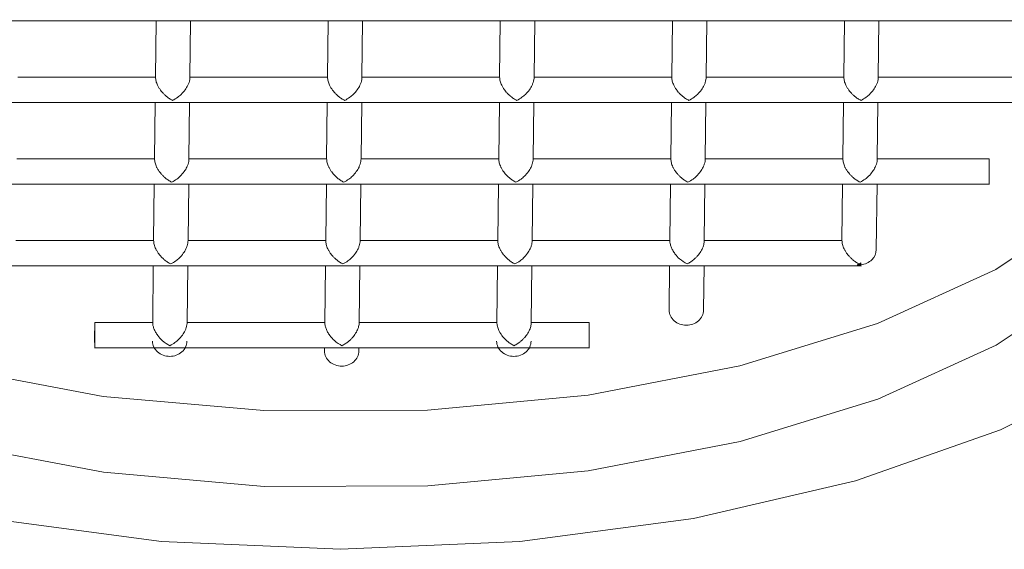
# Model space of a CAD drawing. Header units: millimetres. Extents: x 220.184 to 220.327, y 142.8 to 143.061.
# Tile 3 of 5: x 220.30877 to 220.32021, y 143.01335 to 143.01951. Entities that reach past the tile are written whole.
import ezdxf

# ---------------------------------------------------------------- set-up
doc = ezdxf.new("R2010")
doc.units = ezdxf.units.MM
doc.layers.add('SANINDUSA', color=3, linetype='Continuous')

msp = doc.modelspace()

# ---------------------------------------------------------------- linework, layer by layer
at = {"layer": 'SANINDUSA', "linetype": 'Continuous', "lineweight": 15}
for p, q in [((220.3085527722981, 143.0194944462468), (220.3105664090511, 143.0194944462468)), ((220.3103572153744, 143.0194944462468), (220.3103497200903, 143.0188390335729)), ((220.3105527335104, 143.0194944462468), (220.3125663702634, 143.0194944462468)), ((220.3107497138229, 143.0188390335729), (220.3107572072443, 143.0194944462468)), ((220.3123571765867, 143.0194944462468), (220.3123496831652, 143.0188390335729)), ((220.3125526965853, 143.0194944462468), (220.3145663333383, 143.0194944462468)), ((220.3127496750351, 143.0188390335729), (220.3127571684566, 143.0194944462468)), ((220.3143571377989, 143.0194944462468), (220.3143496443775, 143.0188390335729)), ((220.3145526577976, 143.0194944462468), (220.3165662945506, 143.0194944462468)), ((220.3147496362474, 143.0188390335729), (220.3147571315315, 143.0194944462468)), ((220.3163571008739, 143.0194944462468), (220.3163496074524, 143.0188390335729)), ((220.3165526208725, 143.0194944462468), (220.3185662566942, 143.0194944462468)), ((220.3167495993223, 143.0188390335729), (220.3167570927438, 143.0194944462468)), ((220.3183570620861, 143.0194944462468), (220.3183495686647, 143.0188390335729)), ((220.3185525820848, 143.0194944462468), (220.3205662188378, 143.0194944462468)), ((220.3187495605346, 143.0188390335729), (220.3187570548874, 143.0194944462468)), ((220.3103497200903, 143.0188390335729), (220.3087497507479, 143.0188390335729)), ((220.3123496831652, 143.0188390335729), (220.3107497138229, 143.0188390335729)), ((220.3143496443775, 143.0188390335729), (220.3127496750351, 143.0188390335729)), ((220.3163496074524, 143.0188390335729), (220.3147496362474, 143.0188390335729)), ((220.3183495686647, 143.0188390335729), (220.3167495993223, 143.0188390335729)), ((220.320349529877, 143.0188390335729), (220.3187495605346, 143.0188390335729)), ((220.3085419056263, 143.0185439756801), (220.3105555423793, 143.0185439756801)), ((220.3103463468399, 143.0185439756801), (220.3103388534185, 143.0178885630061)), ((220.3105418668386, 143.0185439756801), (220.3125555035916, 143.0185439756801)), ((220.3107388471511, 143.0178885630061), (220.3107463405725, 143.0185439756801)), ((220.3123463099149, 143.0185439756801), (220.3123388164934, 143.0178885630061)), ((220.3125418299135, 143.0185439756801), (220.3145554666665, 143.0185439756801)), ((220.3127388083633, 143.0178885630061), (220.3127463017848, 143.0185439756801)), ((220.3143462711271, 143.0185439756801), (220.3143387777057, 143.0178885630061)), ((220.3145417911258, 143.0185439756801), (220.3165554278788, 143.0185439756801)), ((220.3147387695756, 143.0178885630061), (220.3147462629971, 143.0185439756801)), ((220.3163462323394, 143.0185439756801), (220.316338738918, 143.0178885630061)), ((220.3165417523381, 143.0185439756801), (220.318555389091, 143.0185439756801)), ((220.3167387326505, 143.0178885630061), (220.316746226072, 143.0185439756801)), ((220.3183461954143, 143.0185439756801), (220.3183387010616, 143.0178885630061)), ((220.3185417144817, 143.0185439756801), (220.3205553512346, 143.0185439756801)), ((220.3187386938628, 143.0178885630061), (220.3187461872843, 143.0185439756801)), ((220.3103388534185, 143.0178885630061), (220.3087388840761, 143.0178885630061)), ((220.3123388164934, 143.0178885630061), (220.3107388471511, 143.0178885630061)), ((220.3143387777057, 143.0178885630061), (220.3127388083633, 143.0178885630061)), ((220.316338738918, 143.0178885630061), (220.3147387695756, 143.0178885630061)), ((220.3183387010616, 143.0178885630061), (220.3167387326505, 143.0178885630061)), ((220.3200386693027, 143.0178885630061), (220.3187386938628, 143.0178885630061)), ((220.3085310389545, 143.0175935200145), (220.3105446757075, 143.0175935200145)), ((220.3103354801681, 143.0175935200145), (220.3103279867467, 143.0169380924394)), ((220.3105310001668, 143.0175935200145), (220.3125446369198, 143.0175935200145)), ((220.3107279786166, 143.0169380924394), (220.3107354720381, 143.0175935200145)), ((220.3123354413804, 143.0175935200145), (220.312327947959, 143.0169380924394)), ((220.3125309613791, 143.0175935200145), (220.314544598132, 143.0175935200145)), ((220.3127279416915, 143.0169380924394), (220.312735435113, 143.0175935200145)), ((220.3143354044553, 143.0175935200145), (220.3143279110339, 143.0169380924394)), ((220.314530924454, 143.0175935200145), (220.316544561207, 143.0175935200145)), ((220.3147279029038, 143.0169380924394), (220.3147353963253, 143.0175935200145)), ((220.3163353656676, 143.0175935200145), (220.3163278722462, 143.0169380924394)), ((220.3165308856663, 143.0175935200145), (220.3185445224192, 143.0175935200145)), ((220.3167278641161, 143.0169380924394), (220.3167353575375, 143.0175935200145)), ((220.3183353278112, 143.0175935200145), (220.3183278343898, 143.0169380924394)), ((220.3185314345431, 143.0175935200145), (220.3200419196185, 143.0175935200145)), ((220.3187266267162, 143.0168331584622), (220.3187353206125, 143.0175935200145)), ((220.3103279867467, 143.0169380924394), (220.3087280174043, 143.0169380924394)), ((220.312327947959, 143.0169380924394), (220.3107279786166, 143.0169380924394)), ((220.3143279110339, 143.0169380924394), (220.3127279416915, 143.0169380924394)), ((220.3163278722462, 143.0169380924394), (220.3147279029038, 143.0169380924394)), ((220.3183278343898, 143.0169380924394), (220.3167278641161, 143.0169380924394)), ((220.3085201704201, 143.0166430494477), (220.310533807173, 143.0166430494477)), ((220.3103246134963, 143.0166430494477), (220.3103171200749, 143.0159876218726)), ((220.310520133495, 143.0166430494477), (220.312533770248, 143.0166430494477)), ((220.3107171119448, 143.0159876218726), (220.3107246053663, 143.0166430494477)), ((220.3123245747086, 143.0166430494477), (220.3123170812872, 143.0159876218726)), ((220.3125200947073, 143.0166430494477), (220.3145337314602, 143.0166430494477)), ((220.3127170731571, 143.0159876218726), (220.3127245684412, 143.0166430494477)), ((220.3143245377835, 143.0166430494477), (220.3143170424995, 143.0159876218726)), ((220.3145200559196, 143.0166430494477), (220.3165341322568, 143.0166430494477)), ((220.314717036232, 143.0159876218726), (220.3147245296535, 143.0166430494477)), ((220.3163244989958, 143.0166430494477), (220.3163186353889, 143.0161301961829)), ((220.3165200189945, 143.0166430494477), (220.3185530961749, 143.0166430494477)), ((220.3167186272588, 143.0161301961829), (220.3167244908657, 143.0166430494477)), ((220.3096448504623, 143.0159876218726), (220.3096426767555, 143.0157975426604)), ((220.3103171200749, 143.0159876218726), (220.3096448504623, 143.0159876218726)), ((220.3123170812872, 143.0159876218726), (220.3107171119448, 143.0159876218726)), ((220.3143170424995, 143.0159876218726), (220.3127170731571, 143.0159876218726)), ((220.3153893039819, 143.0159876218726), (220.314717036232, 143.0159876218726)), ((220.3096395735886, 143.015692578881), (220.3105233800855, 143.015692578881)), ((220.3105098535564, 143.015692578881), (220.3125233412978, 143.015692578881)), ((220.3123137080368, 143.015692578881), (220.3123132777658, 143.0156549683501)), ((220.3125092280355, 143.015692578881), (220.3145228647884, 143.015692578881)), ((220.3127132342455, 143.0156503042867), (220.3127137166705, 143.015692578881)), ((220.314509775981, 143.015692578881), (220.3153924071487, 143.015692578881))]:
    msp.add_line(p, q, dxfattribs=at)
at = {"layer": 'SANINDUSA', "linetype": 'Continuous', "lineweight": 15, "flags": 128}
for points in [[(220.312562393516, 143.0235668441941), (220.3144548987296, 143.023485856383), (220.3162790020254, 143.0232360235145), (220.3179687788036, 143.0228264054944), (220.3194631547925, 143.0222717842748), (220.3207081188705, 143.0215922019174), (220.321658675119, 143.020812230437), (220.3222804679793, 143.0199600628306), (220.3225510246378, 143.0190664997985), (220.3224605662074, 143.0181638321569), (220.3220123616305, 143.0172846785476), (220.3212226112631, 143.0164608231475), (220.3201198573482, 143.0157220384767), (220.318743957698, 143.015095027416), (220.3171446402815, 143.0146024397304), (220.3153797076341, 143.0142620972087), (220.3135129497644, 143.0140862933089), (220.3116118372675, 143.0140813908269), (220.3097450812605, 143.0142475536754), (220.3079801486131, 143.0145787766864)], [(220.3026039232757, 143.0192213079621), (220.3026612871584, 143.0189925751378), (220.3031094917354, 143.0181157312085), (220.3038992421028, 143.0172959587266), (220.305001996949, 143.0165628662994), (220.3063778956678, 143.0159429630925), (220.3079772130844, 143.0154586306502), (220.3097421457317, 143.0151274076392), (220.3116089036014, 143.0149612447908), (220.3135100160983, 143.0149661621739), (220.3153767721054, 143.0151419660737), (220.3171417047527, 143.0154823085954), (220.3187410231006, 143.0159748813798), (220.3201169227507, 143.0166018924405), (220.3212196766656, 143.0173406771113), (220.322009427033, 143.0181645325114), (220.32245763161, 143.0190436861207), (220.3225179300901, 143.0192877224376)], [(220.3235439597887, 143.0172206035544), (220.3227440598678, 143.0163001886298), (220.3216073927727, 143.0154629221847), (220.3201715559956, 143.0147365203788), (220.3184840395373, 143.0141450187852), (220.3166006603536, 143.0137079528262), (220.3145837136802, 143.0134397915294), (220.3124999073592, 143.0133494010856), (220.3104181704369, 143.0134397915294), (220.3084073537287, 143.0137079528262), (220.3065339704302, 143.0141450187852), (220.3048599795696, 143.0147365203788), (220.3034407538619, 143.0154629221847), (220.302323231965, 143.0163001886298), (220.3015443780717, 143.0172206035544)]]:
    msp.add_lwpolyline(points, dxfattribs=at)
at = {"layer": 'SANINDUSA', "linetype": 'Continuous', "lineweight": 15}
for points, knots in [([(220.3105492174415, 143.0185680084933), (220.3105362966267, 143.0185748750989), (220.3105119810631, 143.0185877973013), (220.3104785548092, 143.0186130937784), (220.3104503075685, 143.0186385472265), (220.3104272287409, 143.0186628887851), (220.3104069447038, 143.0186878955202), (220.3103892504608, 143.0187144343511), (220.3103701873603, 143.0187497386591), (220.3103536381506, 143.0187926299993), (220.3103509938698, 143.0188239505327), (220.3103497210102, 143.0188390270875)], [0, 0, 0, 0, 0.1449965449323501, 0.2728676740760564, 0.383669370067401, 0.4774921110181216, 0.5544904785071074, 0.6469410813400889, 0.7316704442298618, 0.8708360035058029, 1, 1, 1, 1]), ([(220.3107497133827, 143.0188390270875), (220.3107492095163, 143.0188291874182), (220.3107481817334, 143.0188091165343), (220.3107396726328, 143.0187765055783), (220.3107233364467, 143.0187357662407), (220.3106933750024, 143.018686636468), (220.3106527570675, 143.0186400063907), (220.3106030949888, 143.0185976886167), (220.3105691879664, 143.0185790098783), (220.3105492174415, 143.0185680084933)], [0, 0, 0, 0, 0.08562732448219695, 0.1746619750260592, 0.2690923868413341, 0.4304516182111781, 0.6239893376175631, 0.7785376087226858, 1, 1, 1, 1]), ([(220.3125491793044, 143.0185680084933), (220.3125362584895, 143.0185748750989), (220.312511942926, 143.0185877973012), (220.3124785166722, 143.0186130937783), (220.3124502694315, 143.0186385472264), (220.3124271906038, 143.0186628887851), (220.3124069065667, 143.0186878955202), (220.3123892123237, 143.0187144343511), (220.3123701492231, 143.018749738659), (220.3123536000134, 143.0187926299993), (220.3123509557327, 143.0188239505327), (220.312349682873, 143.0188390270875)], [0, 0, 0, 0, 0.1449965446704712, 0.2728676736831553, 0.3836693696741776, 0.4774921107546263, 0.5544904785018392, 0.6469410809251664, 0.7316704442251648, 0.8708360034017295, 0.9999999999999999, 0.9999999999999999, 0.9999999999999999, 0.9999999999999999]), ([(220.3127496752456, 143.0188390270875), (220.3127491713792, 143.0188291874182), (220.3127481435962, 143.0188091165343), (220.3127396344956, 143.0187765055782), (220.3127232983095, 143.0187357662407), (220.3126933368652, 143.0186866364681), (220.3126527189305, 143.0186400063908), (220.3126030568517, 143.0185976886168), (220.3125691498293, 143.0185790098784), (220.3125491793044, 143.0185680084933)], [0, 0, 0, 0, 0.08562732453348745, 0.1746619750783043, 0.2690923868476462, 0.43045161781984, 0.6239893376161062, 0.7785376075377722, 1, 1, 1, 1]), ([(220.3145491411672, 143.0185680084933), (220.3145362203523, 143.0185748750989), (220.3145119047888, 143.0185877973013), (220.314478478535, 143.0186130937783), (220.3144502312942, 143.0186385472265), (220.3144271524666, 143.0186628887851), (220.3144068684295, 143.0186878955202), (220.3143891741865, 143.0187144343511), (220.314370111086, 143.018749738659), (220.3143535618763, 143.0187926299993), (220.3143509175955, 143.0188239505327), (220.3143496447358, 143.0188390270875)], [0, 0, 0, 0, 0.1449965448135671, 0.272867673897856, 0.3836693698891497, 0.4774921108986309, 0.5544904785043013, 0.6469410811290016, 0.7316704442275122, 0.8708360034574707, 0.9999999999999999, 0.9999999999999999, 0.9999999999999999, 0.9999999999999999]), ([(220.3147496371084, 143.0188390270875), (220.314749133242, 143.0188291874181), (220.314748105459, 143.0188091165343), (220.3147395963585, 143.0187765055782), (220.3147232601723, 143.0187357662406), (220.314693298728, 143.018686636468), (220.3146526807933, 143.0186400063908), (220.3146030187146, 143.0185976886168), (220.3145691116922, 143.0185790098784), (220.3145491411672, 143.0185680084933)], [0, 0, 0, 0, 0.08562732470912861, 0.1746619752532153, 0.2690923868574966, 0.430451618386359, 0.6239893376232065, 0.7785376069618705, 1, 1, 1, 1]), ([(220.31654910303, 143.0185680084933), (220.3165361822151, 143.0185748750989), (220.3165118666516, 143.0185877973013), (220.3164784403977, 143.0186130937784), (220.316450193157, 143.0186385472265), (220.3164271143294, 143.0186628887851), (220.3164068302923, 143.0186878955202), (220.3163891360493, 143.0187144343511), (220.3163700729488, 143.018749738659), (220.3163535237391, 143.0187926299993), (220.3163508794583, 143.0188239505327), (220.3163496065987, 143.0188390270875)], [0, 0, 0, 0, 0.1449965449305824, 0.272867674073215, 0.3836693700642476, 0.4774921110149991, 0.5544904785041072, 0.6469410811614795, 0.7316704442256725, 0.8708360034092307, 0.9999999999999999, 0.9999999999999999, 0.9999999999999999, 0.9999999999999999]), ([(220.3167495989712, 143.0188390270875), (220.3167490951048, 143.0188291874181), (220.3167480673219, 143.0188091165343), (220.3167395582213, 143.0187765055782), (220.3167232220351, 143.0187357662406), (220.3166932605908, 143.0186866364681), (220.3166526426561, 143.0186400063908), (220.3166029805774, 143.0185976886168), (220.3165690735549, 143.0185790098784), (220.31654910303, 143.0185680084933)], [0, 0, 0, 0, 0.085627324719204, 0.1746619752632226, 0.2690923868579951, 0.430451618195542, 0.6239893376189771, 0.778537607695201, 1, 1, 1, 1]), ([(220.3185490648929, 143.0185680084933), (220.3185361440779, 143.0185748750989), (220.3185118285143, 143.0185877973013), (220.3184784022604, 143.0186130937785), (220.3184501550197, 143.0186385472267), (220.3184270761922, 143.0186628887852), (220.3184067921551, 143.0186878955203), (220.3183890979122, 143.0187144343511), (220.3183700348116, 143.018749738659), (220.3183534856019, 143.0187926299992), (220.3183508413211, 143.0188239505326), (220.3183495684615, 143.0188390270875)], [0, 0, 0, 0, 0.1449965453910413, 0.2728676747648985, 0.3836693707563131, 0.4774921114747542, 0.5544904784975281, 0.6469410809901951, 0.7316704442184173, 0.8708360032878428, 1, 1, 1, 1]), ([(220.318749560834, 143.0188390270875), (220.3187490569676, 143.0188291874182), (220.3187480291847, 143.0188091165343), (220.3187395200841, 143.0187765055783), (220.318723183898, 143.0187357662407), (220.3186932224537, 143.018686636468), (220.318652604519, 143.0186400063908), (220.3186029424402, 143.0185976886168), (220.3185690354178, 143.0185790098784), (220.3185490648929, 143.0185680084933)], [0, 0, 0, 0, 0.08562732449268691, 0.1746619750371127, 0.2690923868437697, 0.4304516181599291, 0.6239893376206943, 0.7785376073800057, 1, 1, 1, 1]), ([(220.3105383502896, 143.01761754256), (220.3105254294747, 143.0176244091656), (220.3105011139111, 143.017637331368), (220.3104676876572, 143.0176626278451), (220.3104394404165, 143.0176880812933), (220.3104163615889, 143.0177124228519), (220.3103960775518, 143.017737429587), (220.3103783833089, 143.0177639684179), (220.3103593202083, 143.0177992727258), (220.3103427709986, 143.017842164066), (220.3103401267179, 143.0178734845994), (220.3103388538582, 143.0178885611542)], [0, 0, 0, 0, 0.1449965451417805, 0.2728676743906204, 0.3836693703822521, 0.4774921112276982, 0.5544904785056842, 0.6469410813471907, 0.7316704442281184, 0.8708360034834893, 1, 1, 1, 1]), ([(220.3107388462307, 143.0178885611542), (220.3107383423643, 143.0178787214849), (220.3107373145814, 143.017858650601), (220.3107288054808, 143.017826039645), (220.3107124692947, 143.0177853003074), (220.3106825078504, 143.0177361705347), (220.3106418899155, 143.0176895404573), (220.3105922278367, 143.0176472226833), (220.3105583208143, 143.017628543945), (220.3105383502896, 143.01761754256)], [0, 0, 0, 0, 0.0856273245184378, 0.1746619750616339, 0.2690923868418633, 0.4304516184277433, 0.6239893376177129, 0.7785376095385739, 1, 1, 1, 1]), ([(220.3125383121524, 143.01761754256), (220.3125253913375, 143.0176244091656), (220.3125010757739, 143.017637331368), (220.31246764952, 143.0176626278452), (220.3124394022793, 143.0176880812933), (220.3124163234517, 143.0177124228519), (220.3123960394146, 143.017737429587), (220.3123783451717, 143.0177639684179), (220.3123592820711, 143.0177992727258), (220.3123427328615, 143.017842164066), (220.3123400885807, 143.0178734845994), (220.312338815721, 143.0178885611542)], [0, 0, 0, 0, 0.1449965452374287, 0.2728676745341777, 0.3836693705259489, 0.47749211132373, 0.554490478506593, 0.6469410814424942, 0.7316704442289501, 0.8708360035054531, 1, 1, 1, 1]), ([(220.3127388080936, 143.0178885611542), (220.3127383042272, 143.0178787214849), (220.3127372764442, 143.017858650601), (220.3127287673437, 143.017826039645), (220.3127124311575, 143.0177853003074), (220.3126824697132, 143.0177361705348), (220.3126418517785, 143.0176895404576), (220.3125921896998, 143.0176472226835), (220.3125582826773, 143.0176285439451), (220.3125383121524, 143.01761754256)], [0, 0, 0, 0, 0.08562732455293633, 0.174661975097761, 0.2690923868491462, 0.4304516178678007, 0.6239893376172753, 0.7785376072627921, 1, 1, 1, 1]), ([(220.3145382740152, 143.01761754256), (220.3145253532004, 143.0176244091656), (220.3145010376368, 143.017637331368), (220.314467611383, 143.0176626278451), (220.3144393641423, 143.0176880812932), (220.3144162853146, 143.0177124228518), (220.3143960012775, 143.0177374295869), (220.3143783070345, 143.0177639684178), (220.314359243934, 143.0177992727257), (220.3143426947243, 143.017842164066), (220.3143400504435, 143.0178734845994), (220.3143387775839, 143.0178885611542)], [0, 0, 0, 0, 0.1449965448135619, 0.2728676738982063, 0.3836693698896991, 0.4774921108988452, 0.5544904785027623, 0.6469410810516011, 0.7316704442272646, 0.8708360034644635, 0.9999999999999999, 0.9999999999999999, 0.9999999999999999, 0.9999999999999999]), ([(220.3147387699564, 143.0178885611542), (220.31473826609, 143.0178787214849), (220.3147372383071, 143.017858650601), (220.3147287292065, 143.0178260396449), (220.3147123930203, 143.0177853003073), (220.314682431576, 143.0177361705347), (220.3146418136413, 143.0176895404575), (220.3145921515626, 143.0176472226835), (220.3145582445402, 143.0176285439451), (220.3145382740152, 143.01761754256)], [0, 0, 0, 0, 0.08562732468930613, 0.1746619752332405, 0.2690923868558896, 0.4304516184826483, 0.6239893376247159, 0.7785376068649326, 1, 1, 1, 1]), ([(220.3165382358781, 143.01761754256), (220.3165253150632, 143.0176244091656), (220.3165009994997, 143.017637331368), (220.3164675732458, 143.017662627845), (220.3164393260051, 143.0176880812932), (220.3164162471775, 143.0177124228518), (220.3163959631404, 143.0177374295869), (220.3163782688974, 143.0177639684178), (220.3163592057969, 143.0177992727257), (220.3163426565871, 143.017842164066), (220.3163400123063, 143.0178734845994), (220.3163387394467, 143.0178885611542)], [0, 0, 0, 0, 0.1449965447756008, 0.2728676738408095, 0.3836693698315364, 0.4774921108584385, 0.5544904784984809, 0.6469410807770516, 0.7316704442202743, 0.870836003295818, 1, 1, 1, 1]), ([(220.3167387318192, 143.0178885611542), (220.3167382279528, 143.0178787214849), (220.3167372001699, 143.0178586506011), (220.3167286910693, 143.017826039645), (220.3167123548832, 143.0177853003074), (220.3166823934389, 143.0177361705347), (220.316641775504, 143.0176895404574), (220.3165921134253, 143.0176472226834), (220.3165582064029, 143.0176285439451), (220.3165382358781, 143.01761754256)], [0, 0, 0, 0, 0.08562732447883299, 0.1746619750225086, 0.2690923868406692, 0.4304516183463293, 0.6239893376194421, 0.7785376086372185, 0.9999999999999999, 0.9999999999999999, 0.9999999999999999, 0.9999999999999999]), ([(220.3185381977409, 143.01761754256), (220.318525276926, 143.0176244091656), (220.3185009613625, 143.017637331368), (220.3184675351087, 143.017662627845), (220.318439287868, 143.0176880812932), (220.3184162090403, 143.0177124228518), (220.3183959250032, 143.0177374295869), (220.3183782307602, 143.0177639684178), (220.3183591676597, 143.0177992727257), (220.3183426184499, 143.017842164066), (220.3183399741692, 143.0178734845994), (220.3183387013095, 143.0178885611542)], [0, 0, 0, 0, 0.1449965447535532, 0.272867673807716, 0.3836693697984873, 0.4774921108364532, 0.554490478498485, 0.64694108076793, 0.731670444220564, 0.870836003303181, 0.9999999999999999, 0.9999999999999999, 0.9999999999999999, 0.9999999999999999]), ([(220.3187386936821, 143.0178885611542), (220.3187381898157, 143.0178787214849), (220.3187371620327, 143.0178586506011), (220.3187286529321, 143.017826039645), (220.318712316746, 143.0177853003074), (220.3186823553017, 143.0177361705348), (220.318641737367, 143.0176895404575), (220.3185920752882, 143.0176472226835), (220.3185581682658, 143.0176285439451), (220.3185381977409, 143.01761754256)], [0, 0, 0, 0, 0.08562732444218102, 0.1746619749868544, 0.269092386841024, 0.4304516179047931, 0.6239893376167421, 0.7785376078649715, 1, 1, 1, 1]), ([(220.3200375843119, 143.0175964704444), (220.3200376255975, 143.0175955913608), (220.320037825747, 143.0175913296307), (220.3200381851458, 143.0176144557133), (220.3200385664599, 143.0176636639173), (220.3200387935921, 143.0177347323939), (220.3200388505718, 143.0178151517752), (220.3200387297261, 143.0178640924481), (220.3200386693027, 143.0178885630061)], [0, 0, 0, 0, 0.04940980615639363, 0.2395349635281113, 0.4296623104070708, 0.6197591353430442, 0.8098778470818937, 0.9999999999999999, 0.9999999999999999, 0.9999999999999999, 0.9999999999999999]), ([(220.3105274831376, 143.0166670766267), (220.3105145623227, 143.0166739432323), (220.3104902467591, 143.0166868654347), (220.3104568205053, 143.0167121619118), (220.3104285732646, 143.01673761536), (220.310405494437, 143.0167619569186), (220.3103852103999, 143.0167869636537), (220.3103675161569, 143.0168135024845), (220.3103484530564, 143.0168488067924), (220.3103319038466, 143.0168916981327), (220.3103292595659, 143.0169230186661), (220.3103279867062, 143.016938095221)], [0, 0, 0, 0, 0.1449965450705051, 0.2728676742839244, 0.3836693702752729, 0.4774921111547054, 0.5544904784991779, 0.6469410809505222, 0.7316704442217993, 0.8708360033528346, 1, 1, 1, 1]), ([(220.3107279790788, 143.016938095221), (220.3107274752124, 143.0169282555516), (220.3107264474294, 143.0169081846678), (220.3107179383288, 143.0168755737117), (220.3107016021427, 143.0168348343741), (220.3106716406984, 143.0167857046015), (220.3106310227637, 143.0167390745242), (220.3105813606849, 143.0166967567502), (220.3105474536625, 143.0166780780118), (220.3105274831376, 143.0166670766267)], [0, 0, 0, 0, 0.08562732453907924, 0.1746619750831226, 0.2690923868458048, 0.4304516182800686, 0.62398933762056, 0.7785376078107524, 1, 1, 1, 1]), ([(220.3125274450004, 143.0166670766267), (220.3125145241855, 143.0166739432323), (220.312490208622, 143.0166868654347), (220.3124567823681, 143.0167121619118), (220.3124285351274, 143.01673761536), (220.3124054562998, 143.0167619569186), (220.3123851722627, 143.0167869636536), (220.3123674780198, 143.0168135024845), (220.3123484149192, 143.0168488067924), (220.3123318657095, 143.0168916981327), (220.3123292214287, 143.0169230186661), (220.312327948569, 143.016938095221)], [0, 0, 0, 0, 0.1449965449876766, 0.2728676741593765, 0.3836693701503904, 0.4774921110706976, 0.554490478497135, 0.6469410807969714, 0.7316704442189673, 0.87083600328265, 1, 1, 1, 1]), ([(220.3127279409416, 143.016938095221), (220.3127274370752, 143.0169282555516), (220.3127264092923, 143.0169081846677), (220.3127179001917, 143.0168755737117), (220.3127015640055, 143.0168348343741), (220.3126716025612, 143.0167857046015), (220.3126309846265, 143.0167390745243), (220.3125813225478, 143.0166967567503), (220.3125474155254, 143.0166780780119), (220.3125274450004, 143.0166670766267)], [0, 0, 0, 0, 0.08562732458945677, 0.1746619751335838, 0.269092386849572, 0.4304516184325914, 0.6239893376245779, 0.7785376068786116, 0.9999999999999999, 0.9999999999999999, 0.9999999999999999, 0.9999999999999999]), ([(220.3145274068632, 143.0166670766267), (220.3145144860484, 143.0166739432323), (220.3144901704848, 143.0166868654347), (220.3144567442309, 143.0167121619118), (220.3144284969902, 143.01673761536), (220.3144054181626, 143.0167619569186), (220.3143851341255, 143.0167869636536), (220.3143674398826, 143.0168135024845), (220.314348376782, 143.0168488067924), (220.3143318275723, 143.0168916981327), (220.3143291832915, 143.0169230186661), (220.3143279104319, 143.016938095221)], [0, 0, 0, 0, 0.1449965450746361, 0.2728676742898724, 0.3836693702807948, 0.4774921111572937, 0.5544904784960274, 0.6469410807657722, 0.7316704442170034, 0.870836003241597, 1, 1, 1, 1]), ([(220.3147279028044, 143.016938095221), (220.314727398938, 143.0169282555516), (220.3147263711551, 143.0169081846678), (220.3147178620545, 143.0168755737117), (220.3147015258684, 143.0168348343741), (220.3146715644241, 143.0167857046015), (220.3146309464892, 143.0167390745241), (220.3145812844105, 143.0166967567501), (220.3145473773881, 143.0166780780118), (220.3145274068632, 143.0166670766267)], [0, 0, 0, 0, 0.08562732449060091, 0.1746619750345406, 0.2690923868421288, 0.4304516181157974, 0.6239893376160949, 0.7785376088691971, 1, 1, 1, 1]), ([(220.3163278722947, 143.016938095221), (220.3163286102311, 143.0169266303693), (220.3163301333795, 143.0169029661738), (220.3163418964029, 143.0168641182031), (220.31636064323, 143.0168239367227), (220.3163927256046, 143.0167748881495), (220.3164474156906, 143.0167134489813), (220.3164975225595, 143.0166843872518), (220.3165273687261, 143.0166670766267)], [0, 0, 0, 0, 0.09926001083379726, 0.2048790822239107, 0.3198288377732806, 0.4464254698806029, 0.6702632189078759, 1, 1, 1, 1]), ([(220.3165273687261, 143.0166670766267), (220.3165405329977, 143.0166738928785), (220.3165653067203, 143.0166867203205), (220.3165995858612, 143.0167117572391), (220.3166280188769, 143.0167372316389), (220.3166507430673, 143.0167618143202), (220.3166763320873, 143.0167940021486), (220.3167025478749, 143.0168359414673), (220.3167239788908, 143.0168897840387), (220.3167266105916, 143.0169225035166), (220.3167278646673, 143.016938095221)], [0, 0, 0, 0, 0.1450946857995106, 0.2730523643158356, 0.3839290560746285, 0.4778153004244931, 0.5548657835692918, 0.7205398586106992, 0.8668297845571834, 1, 1, 1, 1]), ([(220.3185273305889, 143.0166670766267), (220.318514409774, 143.0166739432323), (220.3184900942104, 143.0166868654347), (220.3184566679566, 143.0167121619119), (220.3184284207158, 143.0167376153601), (220.3184053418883, 143.0167619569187), (220.3183850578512, 143.0167869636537), (220.3183673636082, 143.0168135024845), (220.3183483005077, 143.0168488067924), (220.318331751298, 143.0168916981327), (220.3183291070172, 143.0169230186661), (220.3183278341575, 143.016938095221)], [0, 0, 0, 0, 0.1449965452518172, 0.2728676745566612, 0.3836693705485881, 0.47749211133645, 0.5544904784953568, 0.6469410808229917, 0.7316704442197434, 0.8708360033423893, 0.9999999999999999, 0.9999999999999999, 0.9999999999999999, 0.9999999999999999]), ([(220.318548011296, 143.0166581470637), (220.3185966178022, 143.0166626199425), (220.3186429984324, 143.0166834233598), (220.3187082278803, 143.0167473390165), (220.318726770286, 143.0167901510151), (220.3187266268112, 143.0168331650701)], [0, 0, 0, 0, 0.5, 0.5, 1, 1, 1, 1]), ([(220.3163186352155, 143.0161301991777), (220.3163187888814, 143.0160841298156), (220.3163404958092, 143.0160383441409), (220.3164147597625, 143.0159731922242), (220.316466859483, 143.0159542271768), (220.3165715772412, 143.0159542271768), (220.3166235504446, 143.0159731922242), (220.3166973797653, 143.0160383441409), (220.3167187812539, 143.0160841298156), (220.3167186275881, 143.0161301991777)], [0, 0, 0, 0, 0.25, 0.25, 0.5, 0.5, 0.75, 0.75, 1, 1, 1, 1]), ([(220.3096448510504, 143.0159876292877), (220.3096450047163, 143.0159415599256), (220.3096450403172, 143.0158855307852), (220.3096448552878, 143.0157851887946), (220.3096446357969, 143.0157414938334), (220.3096440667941, 143.0156917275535), (220.3096437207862, 143.0156859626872), (220.3096431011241, 143.0157159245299), (220.3096428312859, 143.0157514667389), (220.30964267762, 143.015797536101)], [0, 0, 0, 0, 0.25, 0.25, 0.5, 0.5, 0.75, 0.75, 1, 1, 1, 1]), ([(220.3103171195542, 143.0159876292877), (220.3103178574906, 143.015976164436), (220.310319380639, 143.0159525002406), (220.3103311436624, 143.0159136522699), (220.3103498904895, 143.0158734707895), (220.3103819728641, 143.0158244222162), (220.3104366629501, 143.0157629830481), (220.310486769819, 143.0157339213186), (220.3105166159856, 143.0157166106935)], [0, 0, 0, 0, 0.09926001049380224, 0.2048790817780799, 0.3198288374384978, 0.446425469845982, 0.6702632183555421, 1, 1, 1, 1]), ([(220.3107171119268, 143.0159876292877), (220.3107166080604, 143.0159777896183), (220.3107155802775, 143.0159577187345), (220.3107070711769, 143.0159251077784), (220.3106907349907, 143.0158843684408), (220.3106607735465, 143.0158352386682), (220.3106201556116, 143.0157886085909), (220.3105704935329, 143.0157462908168), (220.3105365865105, 143.0157276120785), (220.3105166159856, 143.0157166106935)], [0, 0, 0, 0, 0.08562732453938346, 0.1746619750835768, 0.2690923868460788, 0.4304516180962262, 0.6239893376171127, 0.7785376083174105, 1, 1, 1, 1]), ([(220.3123170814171, 143.0159876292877), (220.3123178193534, 143.015976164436), (220.3123193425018, 143.0159525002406), (220.3123311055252, 143.0159136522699), (220.3123498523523, 143.0158734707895), (220.3123819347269, 143.0158244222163), (220.3124366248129, 143.0157629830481), (220.3124867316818, 143.0157339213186), (220.3125165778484, 143.0157166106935)], [0, 0, 0, 0, 0.09926001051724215, 0.2048790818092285, 0.3198288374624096, 0.4464254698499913, 0.6702632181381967, 1, 1, 1, 1]), ([(220.3125165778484, 143.0157166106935), (220.3125297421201, 143.0157234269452), (220.3125545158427, 143.0157362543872), (220.3125887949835, 143.0157612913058), (220.3126172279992, 143.0157867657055), (220.3126399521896, 143.0158113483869), (220.3126655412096, 143.0158435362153), (220.3126917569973, 143.0158854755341), (220.3127131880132, 143.0159393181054), (220.312715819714, 143.0159720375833), (220.3127170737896, 143.0159876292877)], [0, 0, 0, 0, 0.1450946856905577, 0.2730523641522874, 0.3839290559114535, 0.477815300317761, 0.5548657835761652, 0.7205398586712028, 0.8668297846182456, 1, 1, 1, 1]), ([(220.3145165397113, 143.0157166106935), (220.3145036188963, 143.0157234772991), (220.3144793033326, 143.0157363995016), (220.3144458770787, 143.0157616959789), (220.314417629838, 143.0157871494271), (220.3143945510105, 143.0158114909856), (220.3143742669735, 143.0158364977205), (220.3143565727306, 143.0158630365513), (220.31433750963, 143.0158983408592), (220.3143209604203, 143.0159412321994), (220.3143183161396, 143.0159725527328), (220.3143170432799, 143.0159876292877)], [0, 0, 0, 0, 0.1449965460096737, 0.2728676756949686, 0.3836693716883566, 0.4774921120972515, 0.5544904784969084, 0.6469410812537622, 0.7316704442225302, 0.8708360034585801, 1, 1, 1, 1]), ([(220.3145165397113, 143.0157166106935), (220.3145297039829, 143.0157234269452), (220.3145544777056, 143.0157362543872), (220.3145887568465, 143.0157612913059), (220.3146171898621, 143.0157867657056), (220.3146399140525, 143.015811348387), (220.3146655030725, 143.0158435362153), (220.3146917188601, 143.0158854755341), (220.314713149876, 143.0159393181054), (220.3147157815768, 143.0159720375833), (220.3147170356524, 143.0159876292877)], [0, 0, 0, 0, 0.1450946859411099, 0.2730523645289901, 0.3839290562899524, 0.4778153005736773, 0.5548657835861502, 0.720539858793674, 0.8668297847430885, 1, 1, 1, 1]), ([(220.3153882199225, 143.0156955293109), (220.3153882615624, 143.0156946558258), (220.3153884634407, 143.0156904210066), (220.3153888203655, 143.0157135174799), (220.3153892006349, 143.0157627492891), (220.3153894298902, 143.0158338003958), (220.3153894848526, 143.0159142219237), (220.3153893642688, 143.0159631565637), (220.3153893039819, 143.0159876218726)], [0, 0, 0, 0, 0.04940884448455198, 0.2395433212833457, 0.4296520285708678, 0.6197751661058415, 0.8099032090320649, 0.9999999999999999, 0.9999999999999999, 0.9999999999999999, 0.9999999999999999]), ([(220.3103146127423, 143.0157683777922), (220.3103147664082, 143.0157223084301), (220.310336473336, 143.0156765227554), (220.3104107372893, 143.0156113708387), (220.3104628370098, 143.0155924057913), (220.310567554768, 143.0155924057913), (220.3106195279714, 143.0156113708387), (220.3106933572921, 143.0156765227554), (220.3107147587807, 143.0157223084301), (220.3107146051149, 143.0157683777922)], [0, 0, 0, 0, 0.25, 0.25, 0.5, 0.5, 0.75, 0.75, 1, 1, 1, 1]), ([(220.314314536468, 143.0157683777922), (220.3143146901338, 143.0157223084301), (220.3143363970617, 143.0156765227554), (220.314410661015, 143.0156113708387), (220.3144627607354, 143.0155924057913), (220.3145674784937, 143.0155924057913), (220.3146194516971, 143.0156113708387), (220.3146932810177, 143.0156765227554), (220.3147146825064, 143.0157223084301), (220.3147145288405, 143.0157683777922)], [0, 0, 0, 0, 0.25, 0.25, 0.5, 0.5, 0.75, 0.75, 1, 1, 1, 1]), ([(220.3123132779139, 143.015654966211), (220.3123134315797, 143.0156088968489), (220.3123351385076, 143.0155631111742), (220.3124094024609, 143.0154979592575), (220.3124615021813, 143.0154789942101), (220.3125662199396, 143.0154789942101), (220.312618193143, 143.0154979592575), (220.3126920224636, 143.0155631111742), (220.3127134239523, 143.0156088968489), (220.3127132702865, 143.015654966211)], [0, 0, 0, 0, 0.25, 0.25, 0.5, 0.5, 0.75, 0.75, 1, 1, 1, 1])]:
    msp.add_open_spline(points, degree=3, knots=knots, dxfattribs=at)
for points in [[(220.3185064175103, 143.0166581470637), (220.318513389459, 143.0166607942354), (220.3185203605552, 143.0166637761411), (220.3185273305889, 143.0166670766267)], [(220.318548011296, 143.0166581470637), (220.3185341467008, 143.0166581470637), (220.3185202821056, 143.0166581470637), (220.3185064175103, 143.0166581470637)], [(220.3185273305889, 143.0166670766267), (220.318534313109, 143.0166703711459), (220.3185412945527, 143.0166739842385), (220.3185482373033, 143.0166779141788)], [(220.318548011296, 143.0166581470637), (220.3185411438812, 143.0166608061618), (220.3185342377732, 143.0166637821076), (220.3185273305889, 143.0166670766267)], [(220.3185482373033, 143.0166779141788), (220.3185481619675, 143.0166713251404), (220.3185480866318, 143.0166647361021), (220.318548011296, 143.0166581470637)]]:
    msp.add_open_spline(points, degree=3, dxfattribs=at)

doc.saveas('drawing.dxf')
